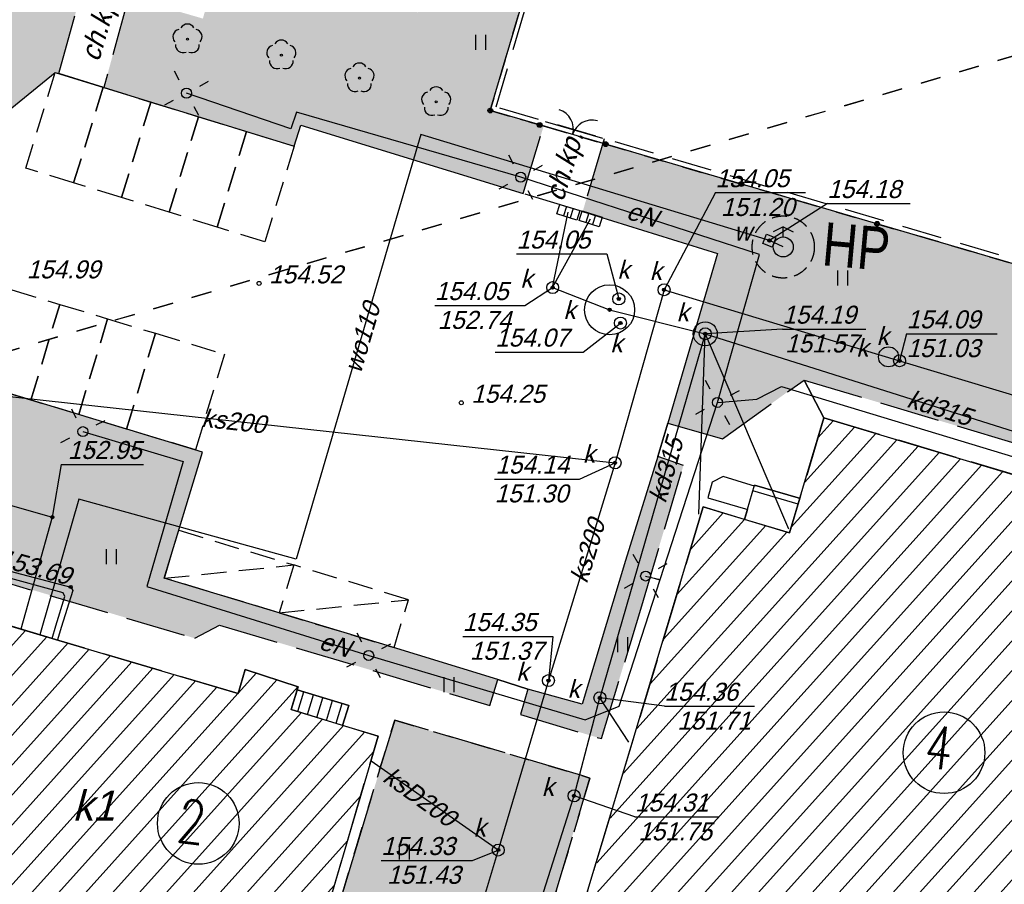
# Model space of a CAD drawing. Extents: x 88043 to 202646, y -79156 to -1177.
# Tile 38 of 54: x 154392 to 159315, y -33913 to -29590. Entities that reach past the tile are written whole.
import ezdxf

# ---------------------------------------------------------------- set-up
doc = ezdxf.new("R2010")
doc.units = ezdxf.units.DM
doc.header["$MEASUREMENT"] = 0
for name, pattern in [('4001', [0]), ('4002', [2, 1, -1]), ('4003', [3, 2, -1]), ('4004', [4, 3, -1]), ('CENTER2', [28.575, 19.05, -3.175, 3.175, -3.175]), ('DASHED2', [0.375, 0.25, -0.125])]:
    doc.linetypes.add(name, pattern=pattern)
doc.layers.add('area', color=6, linetype='Continuous', plot=False)
for name, color, linetype in [('Budynki', 1, 'Continuous'), ('DROGI', 6, 'Continuous'), ('Elementy_budynkow', 1, 'Continuous'), ('HATCH', 8, 'Continuous'), ('Linie_napowietrzne', 1, 'Continuous'), ('Ogrodzenia', 9, 'Continuous'), ('OPIS PROJ', 2, 'Continuous'), ('PROJEKTY', 1, 'Continuous'), ('Roslinnosc', 3, 'Continuous'), ('Rzezba', 8, 'Continuous'), ('sc-proj', 4, 'Continuous'), ('Uz_CO', 6, 'Continuous'), ('Uz_Energia', 1, 'Continuous'), ('Uz_Kanalizacja', 9, 'Continuous'), ('Uz_Woda', 9, 'Continuous'), ('UZYTKI', 7, 'Continuous'), ('woda', 150, 'CENTER2')]:
    doc.layers.add(name, color=color, linetype=linetype)
doc.layers.add('ZIELEN', color=82, linetype='Continuous', lineweight=0)
doc.styles.add('arialce', font='arial.ttf', dxfattribs={"width": 0.8})
doc.styles.add('romans', font='romans.shx', dxfattribs={"width": 0.8})

# ---------------------------------------------------------------- blocks, each defined once
blk = doc.blocks.new('1422')
at = {"layer": 'Roslinnosc', "color": 3, "linetype": 'Continuous'}
blk.add_circle((0, 0), 0.1, dxfattribs=at)
for centre, start, end in [((0, 0.75), 30.19, -210.23), ((-0.71, 0.23), -257.5, -138.25), ((0.71, 0.23), -41.7, 77.49), ((-0.44, -0.61), -185.67, -66.55), ((0.44, -0.61), -113.76, 5.74)]:
    blk.add_arc(centre, 0.75, start, end, dxfattribs=at)
blk = doc.blocks.new('1716')
at = {"layer": 'Uz_Woda', "color": 4, "linetype": 'Continuous'}
for radius in [0.16, 0.08]:
    blk.add_circle((0, 0), radius, dxfattribs=at)
blk = doc.blocks.new('1736')
at = {"layer": 'Uz_CO', "color": 6, "linetype": 'Continuous'}
for radius in [0.16, 0.08]:
    blk.add_circle((0, 0), radius, dxfattribs=at)
blk = doc.blocks.new('1722')
at = {"layer": 'Uz_Kanalizacja', "color": 9, "linetype": 'Continuous'}
blk.add_circle((0, 0), 0.6, dxfattribs=at)
blk = doc.blocks.new('1811')
at = {"layer": 'Rzezba', "color": 8, "linetype": 'Continuous'}
blk.add_circle((0, 0), 0.2, dxfattribs=at)
blk = doc.blocks.new('1363')
at = {"layer": 'Linie_napowietrzne', "color": 174, "linetype": 'Continuous'}
for p, q in [((0, 1.5), (0, 2.5)), ((-1.5, 0), (-2.5, 0)), ((1.5, 0), (2.5, 0)), ((0, -1.5), (0, -2.5))]:
    blk.add_line(p, q, dxfattribs=at)
blk = doc.blocks.new('1718')
at = {"layer": 'Uz_Woda', "color": 4, "linetype": 'Continuous'}
for p, q in [((0, 2), (-1, 1.5)), ((0, 1), (0, 2)), ((0, 2), (1, 1.5))]:
    blk.add_line(p, q, dxfattribs=at)
blk.add_circle((0, 0), 1, dxfattribs=at)
blk = doc.blocks.new('1728')
at = {"layer": 'Uz_Kanalizacja', "color": 7, "linetype": 'Continuous'}
for p, q in [((-1.05, 0.5), (1.05, 0.5)), ((-1.05, -0.5), (-1.05, 0.5)), ((-0.35, 0.5), (-0.35, -0.5)), ((0.35, 0.5), (0.35, -0.5)), ((1.05, 0.5), (1.05, -0.5)), ((1.05, -0.5), (-1.05, -0.5))]:
    blk.add_line(p, q, dxfattribs=at)
blk = doc.blocks.new('1361')
at = {"layer": 'Linie_napowietrzne', "color": 174, "linetype": 'Continuous'}
blk.add_circle((0, 0), 0.5, dxfattribs=at)
blk = doc.blocks.new('2283')
at = {"layer": 'Ogrodzenia', "color": 174, "linetype": 'Continuous'}
blk.add_line((0, 0), (0, 1), dxfattribs=at)
blk = doc.blocks.new('1283')
at = {"layer": 'Ogrodzenia', "color": 174, "linetype": 'Continuous'}
for centre, start, end in [((0, 2), -90, 0), ((0, -2), 0, 90)]:
    blk.add_arc(centre, 2, start, end, dxfattribs=at)
blk = doc.blocks.new('1281')
at = {"layer": 'Ogrodzenia', "color": 174, "linetype": 'Continuous'}
for radius in [0.24, 0.16, 0.08]:
    blk.add_circle((0, 0), radius, dxfattribs=at)
blk = doc.blocks.new('1726')
at = {"layer": 'Uz_Kanalizacja', "color": 9, "linetype": 'Continuous'}
for radius in [0.16, 0.08]:
    blk.add_circle((0, 0), radius, dxfattribs=at)
blk = doc.blocks.new('1450')
at = {"layer": 'Roslinnosc', "color": 3, "linetype": 'Continuous'}
for p, q in [((-0.5, -0.75), (-0.5, 0.75)), ((0.5, -0.75), (0.5, 0.75))]:
    blk.add_line(p, q, dxfattribs=at)
blk = doc.blocks.new('mroczocza')
at = {"layer": 'Budynki', "color": 7, "linetype": '4001'}
for points in [[(56.606, 45.586, 0), (63.218, 43.607, 0), (78.34, 39.08, 0)], [(66.255, -5.594, 0), (55.98, -2.54, 0), (57.569, 2.704, 0), (53.555, 3.917, 0), (54.67, 7.73, 0), (45.98, 10.33, 0), (47.72, 16.09, 0), (43.41, 17.38, 0), (50.566, 41.132, 0), (54.878, 39.839, 0), (56.606, 45.586, 0)], [(17.308, 20.639, 0), (7.654, 23.493, 0), (5.5, 24.13, 0), (9.4, 37.12, 0), (18.353, 34.461, 0), (27.312, 31.81, 0), (27.67, 33, 0), (30.31, 32.14, 0), (29.97, 31.01, 0), (32.629, 30.185, 0), (34.32, 29.68, 0), (30.52, 16.75, 0), (25.08, 18.3, 0), (23.092, 11.366, 0), (21.99, 7.52, 0), (14.19, 9.83, 0), (17.308, 20.639, 0)]]:
    blk.add_polyline3d(points, dxfattribs=at)
at = {"layer": 'DROGI', "color": 8, "linetype": '4004'}
for p, q in [((18.342, 62.797, 154.855), (19.838, 68.175, 154.983)), ((21.83, 66.63, 154.929), (20.601, 62.101, 154.747)), ((20.601, 62.101, 154.747), (18.342, 62.797, 154.855)), ((41.56, 56.81), (42.66, 60.41)), ((42.66, 60.41), (45.62, 59.54)), ((45.62, 59.54), (44.54, 55.9)), ((44.54, 55.9), (41.56, 56.81)), ((51.54, 44.54, 154.181), (55.61, 47.48, 154.141)), ((55.61, 47.48, 154.141), (56.606, 45.586)), ((56.606, 45.586), (55.61, 47.48, 154.141)), ((55.61, 47.48, 154.141), (71.38, 42.75, 153.951)), ((48.3, 43.66, 154.121), (48.8, 45.33, 154.111)), ((48.8, 45.33, 154.111), (51.54, 44.54, 154.181)), ((56.606, 45.586), (55.397, 41.565)), ((63.218, 43.607), (56.606, 45.586)), ((49.58, 43.21, 154.171), (48.3, 43.66, 154.121)), ((78.34, 39.08), (63.218, 43.607)), ((47.5, 36.19, 154.281), (49.58, 43.21, 154.171)), ((51.01, 42.37, 154.221), (50.8, 41.59, 154.221)), ((51.56, 42.65, 154.221), (51.01, 42.37, 154.221)), ((52.96, 42.23, 154.221), (51.56, 42.65, 154.221)), ((53.128, 42.18), (52.96, 42.23, 154.221)), ((53.14, 42.22), (53.128, 42.18)), ((55.31, 41.59), (53.14, 42.22)), ((50.8, 41.59, 154.221), (52.69, 41.04, 154.221)), ((55.397, 41.565), (55.31, 41.59)), ((50.566, 41.132), (43.41, 17.38)), ((52.628, 40.514), (50.566, 41.132)), ((52.778, 41.014), (52.66, 40.62)), ((52.69, 41.04, 154.221), (52.778, 41.014)), ((52.66, 40.62), (52.628, 40.514)), ((14.06, 37.84, 154.861), (25.14, 34.57, 154.741)), ((18.353, 34.461), (9.4, 37.12)), ((45.48, 29.55, 154.391), (47.5, 36.19, 154.281)), ((25.14, 34.57, 154.741), (26.38, 35.23, 154.731)), ((26.38, 35.23, 154.731), (39.89, 31.21, 155.231)), ((27.312, 31.81), (18.353, 34.461)), ((27.67, 33), (27.312, 31.81)), ((30.31, 32.14), (27.67, 33)), ((39.89, 31.21, 155.231), (40.29, 32.51, 155.081)), ((40.29, 32.51, 155.081), (41.8, 32.03, 154.401)), ((30.267, 31.996), (30.31, 32.14)), ((41.8, 32.03, 154.401), (41.43, 30.75, 154.471)), ((32.84, 31.2, 154.702), (30.267, 31.996)), ((32.535, 30.214), (32.84, 31.2, 154.702)), ((41.43, 30.75, 154.471), (45.48, 29.55, 154.391)), ((34.32, 29.68), (32.535, 30.214)), ((35.14, 30.47, 154.641), (33.23, 24.16, 154.681)), ((44.5, 27.7, 154.431), (35.14, 30.47, 154.641)), ((30.52, 16.75), (34.32, 29.68)), ((44.38, 25.83, 154.381), (44.903, 27.581)), ((44.903, 27.581), (44.5, 27.7, 154.431)), ((42.02, 17.93, 154.241), (44.38, 25.83, 154.381)), ((33.23, 24.16, 154.681), (30.83, 16.13, 154.801))]:
    blk.add_line(p, q, dxfattribs=at)
at = {"layer": 'DROGI', "color": 8, "linetype": '4001'}
for p, q in [((11.2, 57.23, 154.981), (18.17, 62.85, 154.881)), ((18.17, 62.85, 154.881), (30.12, 59.17, 154.491)), ((30.12, 59.17, 154.491), (30.44, 60.22, 154.461)), ((30.44, 60.22, 154.461), (41.56, 56.81)), ((44.54, 55.9, 153.991), (51.28, 53.8, 154.071)), ((51.28, 53.8, 154.071), (48.8, 45.33, 154.111)), ((25.53, 43.88, 154.581), (14.52, 47.21, 155.101)), ((48.8, 45.33, 154.111), (48.3, 43.66, 154.121)), ((23.62, 37.57, 154.631), (25.53, 43.88, 154.581)), ((48.3, 43.66, 154.121), (46.69, 38.45, 154.191)), ((46.69, 38.45, 154.191), (44.52, 31.27, 154.311)), ((34.38, 34.33, 154.471), (23.62, 37.57, 154.631)), ((40.29, 32.51, 155.081), (34.38, 34.33, 154.471)), ((41.8, 32.03, 154.401), (40.29, 32.51, 155.081)), ((44.52, 31.27, 154.311), (41.8, 32.03, 154.401))]:
    blk.add_line(p, q, dxfattribs=at)
at = {"layer": 'Elementy_budynkow', "color": 7, "linetype": '4001'}
for p, q in [((55.31, 41.275), (53.055, 41.938)), ((30.296, 30.909), (30.597, 31.894)), ((30.774, 30.761), (31.075, 31.746)), ((31.251, 30.612), (31.552, 31.598)), ((31.729, 30.464), (32.03, 31.451)), ((32.207, 30.316), (32.508, 31.303))]:
    blk.add_line(p, q, dxfattribs=at)
for points in [[(67.613, 4.409, 0), (67.458, 3.904, 0), (54.67, 7.73, 0), (45.98, 10.33, 0), (47.72, 16.09, 0), (43.41, 17.38, 0), (50.566, 41.132, 0), (54.878, 39.839, 0), (56.606, 45.586, 0), (78.34, 39.08, 0), (78.26, 38.81, 0), (71.42, 16.83, 0), (67.613, 4.409, 0)], [(55.397, 41.565, 0), (54.878, 39.839, 0), (52.628, 40.514, 0), (52.66, 40.62, 0), (53.14, 42.22, 0), (55.31, 41.59, 0), (55.397, 41.565, 0)], [(30.267, 31.996, 0), (32.84, 31.2, 154.702), (32.535, 30.214, 0), (29.97, 31.01, 0), (30.267, 31.996, 0)]]:
    blk.add_polyline3d(points, dxfattribs=at)
at = {"layer": 'Ogrodzenia', "color": 184, "linetype": '4001'}
for p, q in [((39.92, 60.95), (48.03, 88.43)), ((42.39, 60.23), (39.92, 60.95)), ((79.62, 49.32), (45.69, 59.27))]:
    blk.add_line(p, q, dxfattribs=at)
at = {"layer": 'PROJEKTY', "color": 1, "linetype": '4003'}
blk.add_line((48.12, 37.58), (48.388, 37.492), dxfattribs=at)
at = {"layer": 'PROJEKTY', "color": 14, "linetype": 'Continuous'}
blk.add_circle((59.832, 48.64), 0.5, dxfattribs=at)
at = {"layer": 'Roslinnosc', "color": 7, "linetype": '4003'}
blk.add_polyline3d([(48.18, 88.15, 0), (90.53, 75.69, 0), (82.62, 48.67, 0), (40.22, 61.13, 0), (48.18, 88.15, 0)], dxfattribs=at)
at = {"layer": 'Roslinnosc', "color": 104, "linetype": '4002'}
blk.add_polyline3d([(24.47, 10.24, 154.981), (24.89, 11.62, 154.971), (23.84, 11.96, 155.011), (25.46, 17.7, 154.891), (30.83, 16.13, 154.801), (33.23, 24.16, 154.681), (35.14, 30.47, 154.641), (44.5, 27.7, 154.431), (44.903, 27.581, 0), (44.38, 25.83, 154.381), (42.02, 17.93, 154.241), (38.35, 5.99, 154.421), (24.47, 10.24, 154.981)], dxfattribs=at)
at = {"layer": 'Uz_CO', "color": 135, "linetype": '4001'}
for p, q in [((5.09, 40.77), (18.94, 37.13, 153.691)), ((18.56, 36.84), (5.28, 40.44, 153.981)), ((19.04, 36.95), (18.47, 35.1)), ((18.94, 37.13, 153.691), (19.04, 36.95)), ((18.2, 35.19), (18.64, 36.66)), ((18.64, 36.66), (18.56, 36.84)), ((18.012, 34.562), (18.2, 35.19)), ((18.47, 35.1), (18.28, 34.483))]:
    blk.add_line(p, q, dxfattribs=at)
at = {"layer": 'Uz_Energia', "color": 1, "linetype": '4001'}
for p, q in [((29.95, 60.04, 153.621), (24.73, 61.82)), ((30.23, 60.87, 153.651), (29.95, 60.04, 153.621)), ((41.44, 57.62), (30.23, 60.87, 153.651)), ((53.38, 53.76, 153.321), (41.44, 57.62)), ((51.28, 46.36), (53.38, 53.76, 153.321)), ((53.25, 46.52, 153.381), (54.49, 47.16, 153.351)), ((54.49, 47.16, 153.351), (76.509, 40.474, 153.111)), ((48.42, 37.5, 153.501), (51.28, 46.36)), ((51.28, 46.36), (53.25, 46.52, 153.381)), ((19.55, 44.9), (24.56, 43.41, 153.791)), ((24.56, 43.41, 153.791), (22.74, 37.16, 153.861)), ((46.37, 31.17, 153.481), (48.42, 37.5, 153.501)), ((47.69, 37.68), (48.42, 37.5, 153.501)), ((22.74, 37.16, 153.861), (33.84, 33.71)), ((33.84, 33.71), (44.66, 30.49, 153.461)), ((44.66, 30.49, 153.461), (46.37, 31.17, 153.481))]:
    blk.add_line(p, q, dxfattribs=at)
at = {"layer": 'Uz_Kanalizacja', "color": 14, "linetype": 'Continuous'}
for p, q in [((51.182, 56.85), (48.61, 51.99)), ((51.182, 56.85), (55.686, 56.848)), ((41.236, 53.782), (45.741, 53.78)), ((45.741, 53.78), (46.35, 51.53)), ((41.652, 51.203), (43.04, 52.1)), ((37.147, 51.205), (41.652, 51.203)), ((44.573, 48.878), (46.43, 50.33)), ((54.527, 50.027), (50.67, 49.79)), ((54.527, 50.027), (58.706, 50.025)), ((60.74, 49.793), (60.39, 48.44)), ((60.74, 49.793), (65.268, 49.791)), ((40.171, 48.88), (44.573, 48.878)), ((44.382, 42.528), (46.16, 43.34)), ((40.139, 42.53), (44.382, 42.528)), ((38.545, 34.662), (43.048, 34.66)), ((43.048, 34.66), (42.83, 32.45)), ((48.628, 31.175), (45.4, 31.59)), ((48.628, 31.175), (53.132, 31.173)), ((47.157, 25.637), (44.11, 26.69)), ((47.157, 25.637), (51.374, 25.635)), ((39.033, 23.46), (40.32, 23.98)), ((34.468, 23.462), (39.033, 23.46))]:
    blk.add_line(p, q, dxfattribs=at)
at = {"layer": 'Uz_Kanalizacja', "color": 14, "linetype": '4001'}
for p, q in [((43.04, 52.1, 154.051), (43.82, 55.87, 153.981)), ((43.04, 52.1, 154.051), (44.94, 55.54, 153.961)), ((43.04, 52.1, 154.051), (45.889, 50.991, 154.146)), ((48.61, 51.99, 154.051), (46.16, 43.34, 154.141)), ((48.61, 51.99, 154.051), (60.39, 48.44, 154.041)), ((45.889, 50.991, 154.146), (50.67, 49.79, 154.191)), ((50.67, 49.79, 154.191), (45.4, 31.59)), ((50.35, 40.78), (50.67, 49.79, 154.191)), ((50.67, 49.79, 154.191), (54.83, 40.04)), ((50.67, 49.79, 154.191), (74.08, 42.39, 153.941)), ((60.39, 48.44, 154.041), (88.93, 39.82, 153.451)), ((8.35, 47.47, 154.951), (46.16, 43.34, 154.141)), ((46.16, 43.34, 154.141), (42.83, 32.45, 154.351)), ((42.83, 32.45, 154.351), (40.32, 23.98, 154.331)), ((44.11, 26.69, 154.311), (45.4, 31.59)), ((46.85, 29.38), (45.4, 31.59)), ((40.32, 23.98, 154.331), (33.96, 28.43, 157.811)), ((40.58, 15.6, 154.281), (44.11, 26.69, 154.311)), ((40.32, 23.98, 154.331), (35.38, 7.77, 154.451))]:
    blk.add_line(p, q, dxfattribs=at)
at = {"layer": 'Uz_Kanalizacja', "color": 14, "linetype": 'Continuous'}
for centre, radius in [((45.889, 50.991), 1.25), ((46.35, 51.53), 0.3), ((46.43, 50.33), 0.3), ((50.67, 49.79), 0.6), ((50.67, 49.79), 0.3)]:
    blk.add_circle(centre, radius, dxfattribs=at)
at = {"layer": 'Uz_Woda', "color": 5, "linetype": '4001'}
for p, q in [((36.45, 59.75, 152.241), (30.21, 38.52, 153.061)), ((53.88, 54.45, 154.181), (36.45, 59.75, 152.241)), ((54.57, 54.13, 154.181), (53.88, 54.45, 154.181)), ((8.61, 43.3), (18.021, 40.624)), ((19.35, 41.53, 152.921), (17.46, 34.98)), ((30.21, 38.52, 153.061), (19.35, 41.53, 152.921)), ((18.021, 40.624), (16.438, 35.029)), ((17.46, 34.98), (17.393, 34.746))]:
    blk.add_line(p, q, dxfattribs=at)
at = {"layer": 'Uz_Woda', "color": 5, "linetype": 'Continuous'}
for p, q in [((56.775, 56.308), (53.88, 54.45)), ((56.775, 56.308), (60.921, 56.306)), ((18.464, 43.263), (18.021, 40.624)), ((18.464, 43.263), (22.585, 43.261))]:
    blk.add_line(p, q, dxfattribs=at)
blk.add_lwpolyline([(54.022, 54.126), (53.556, 54.308), (53.738, 54.774), (54.204, 54.592), (54.022, 54.126)], dxfattribs=at)
at = {"layer": 'UZYTKI', "color": 184, "linetype": '4002'}
for points in [[(48.03, 88.43, 0), (39.92, 60.95, 0), (42.39, 60.232, 0), (45.691, 59.265, 0), (79.621, 49.319, 0), (80.619, 49.027, 0), (82.78, 48.39, 0), (85.583, 57.988, 0), (87.05, 57.57, 0), (88.54, 57.11, 0), (88.32, 56.31, 0), (93.18, 54.91, 0), (104.44, 63.9, 0), (106.55, 70.98, 0)], [(114.23, 77.83, 0), (-19.129, 38.638, 0), (-12.872, 61.006, 0), (-15.67, 61.03, 0), (-18.92, 61.5, 0), (-22.6, 62.34, 0), (-46.45, 68.99, 0)], [(-52.686, 47.919, 0), (-19.129, 38.638, 0), (114.23, 77.83, 0)], [(106.55, 70.98, 0), (104.44, 63.9, 0), (93.18, 54.91, 0), (88.32, 56.31, 0), (88.54, 57.11, 0), (87.05, 57.57, 0), (85.583, 57.988, 0), (82.78, 48.39, 0), (80.619, 49.027, 0), (79.621, 49.319, 0), (45.691, 59.265, 0), (42.39, 60.232, 0), (39.92, 60.95, 0), (48.03, 88.43, 0), (90.82, 75.86, 0), (92.38, 75.68, 0), (99.64, 73.54, 0), (99.51, 73.05, 0), (106.55, 70.98, 0)]]:
    blk.add_polyline3d(points, dxfattribs=at)
at = {"layer": 'Linie_napowietrzne', "color": 184}
for p, xscale, yscale, zscale, rotation in [((24.73, 61.82), 0.4999999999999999, 0.4999999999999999, 0.4999999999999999, 298.590496), ((41.44, 57.62), 0.5, 0.5, 0.5, 208.5809029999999), ((51.28, 46.36), 0.4999999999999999, 0.4999999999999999, 0.4999999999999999, 298.641177), ((19.55, 44.9), 0.5, 0.5, 0.5, 296.571036), ((47.69, 37.68), 0.5, 0.5, 0.5, 300.147842), ((33.84, 33.71), 0.5, 0.5, 0.5, 297.739253)]:
    blk.add_blockref('1363', p, dxfattribs=dict(at, xscale=xscale, yscale=yscale, zscale=zscale, rotation=rotation))
at = {"layer": 'Linie_napowietrzne', "color": 184, "xscale": 0.5, "yscale": 0.5, "zscale": 0.5}
for p in [(24.73, 61.82), (41.44, 57.62), (51.28, 46.36), (19.55, 44.9), (47.69, 37.68), (33.84, 33.71)]:
    blk.add_blockref('1361', p, dxfattribs=at)
at = {"layer": 'Ogrodzenia', "color": 184, "xscale": 0.5, "yscale": 0.5, "zscale": 0.5}
for p in [(39.92, 60.95), (39.92, 60.95), (42.39, 60.23), (45.69, 59.27), (52.476, 57.28), (59.262, 55.29)]:
    blk.add_blockref('1281', p, dxfattribs=at)
at = {"layer": 'Ogrodzenia', "color": 184, "xscale": 0.4999999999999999, "yscale": 0.4999999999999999, "zscale": 0.4999999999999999, "rotation": 73.77980600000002}
blk.add_blockref('1283', (44.04, 59.75), dxfattribs=at)
at = {"layer": 'Ogrodzenia', "color": 184, "xscale": 0.4999999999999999, "yscale": 3.436801, "rotation": 73.77980600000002}
blk.add_blockref('2283', (45.69, 59.27), dxfattribs=at)
at = {"layer": 'Roslinnosc', "color": 104, "xscale": 0.5, "yscale": 0.5, "zscale": 0.5}
for name, p in [('1422', (24.778, 64.526)), ('1450', (39.452, 64.363)), ('1422', (29.474, 63.726)), ('1422', (33.379, 62.579)), ('1422', (37.217, 61.392)), ('1450', (57.551, 52.586)), ('1450', (20.975, 38.646)), ('1450', (46.553, 34.25)), ('1450', (37.869, 32.252)), ('1450', (35.627, 23.886))]:
    blk.add_blockref(name, p, dxfattribs=at)
at = {"layer": 'Rzezba', "color": 8, "xscale": 0.5, "yscale": 0.5, "zscale": 0.5}
for p in [(28.36, 52.31, 154.521), (38.47, 46.34, 154.251)]:
    blk.add_blockref('1811', p, dxfattribs=at)
at = {"layer": 'Uz_CO', "color": 135, "xscale": 0.5, "yscale": 0.5, "zscale": 0.5}
blk.add_blockref('1736', (18.94, 37.13, 153.691), dxfattribs=at)
at = {"layer": 'Uz_Kanalizacja', "color": 7, "xscale": 0.5, "yscale": 0.5, "zscale": 0.5}
for p, rotation in [((43.82, 55.87, 153.981), 343.036735), ((44.94, 55.54, 153.961), 342.7349779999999)]:
    blk.add_blockref('1728', p, dxfattribs=dict(at, rotation=rotation))
at = {"layer": 'Uz_Kanalizacja', "color": 14, "xscale": 0.5, "yscale": 0.5, "zscale": 0.5}
for name, p in [('1722', (43.04, 52.1, 154.051)), ('1722', (48.61, 51.99, 154.051)), ('1726', (43.04, 52.1, 154.051)), ('1726', (48.61, 51.99, 154.051)), ('1726', (46.35, 51.53, 154.051)), ('1726', (45.889, 50.991, 154.146)), ('1726', (46.43, 50.33, 154.071)), ('1726', (50.67, 49.79, 154.191)), ('1722', (60.39, 48.44, 154.041)), ('1726', (60.39, 48.44, 154.041)), ('1722', (46.16, 43.34, 154.141)), ('1726', (46.16, 43.34, 154.141)), ('1722', (42.83, 32.45, 154.351)), ('1726', (42.83, 32.45, 154.351)), ('1722', (45.4, 31.59)), ('1726', (45.4, 31.59)), ('1722', (44.11, 26.69, 154.311)), ('1726', (44.11, 26.69, 154.311)), ('1722', (40.32, 23.98, 154.331)), ('1726', (40.32, 23.98, 154.331))]:
    blk.add_blockref(name, p, dxfattribs=at)
at = {"layer": 'Uz_Woda', "color": 5, "xscale": 0.5, "yscale": 0.5, "zscale": 0.5}
for name, p in [('1718', (54.57, 54.13, 154.181)), ('1716', (18.021, 40.624))]:
    blk.add_blockref(name, p, dxfattribs=at)
at = {"layer": 'Uz_Woda', "color": 5, "xscale": 0.5, "yscale": 0.5, "zscale": 0.5, "rotation": 248.7596799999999}
blk.add_blockref('1716', (53.88, 54.45, 154.181), dxfattribs=at)
at = {"layer": 'Budynki', "color": 7, "oblique": 15}
blk.add_text('k1', height=1.5, rotation=359.97, dxfattribs=at).set_placement((19.033, 25.456))
at = {"layer": 'DROGI', "color": 8, "oblique": 15}
for rotation, p in [(73.8964, (20.349, 63.343)), (73.0092, (43.559, 56.344))]:
    blk.add_text('ch.kp.', height=1, rotation=rotation, dxfattribs=at).set_placement(p)
at = {"layer": 'Rzezba', "color": 8, "oblique": 15}
for s, p in [('154.99', (16.74, 52.56)), ('154.52', (28.86, 52.31)), ('154.25', (38.97, 46.34))]:
    blk.add_text(s, height=0.9, dxfattribs=at).set_placement(p)
at = {"layer": 'Uz_CO', "color": 135, "oblique": 15}
blk.add_text('153.69', height=0.9, rotation=344.6012, dxfattribs=at).set_placement((15.262, 38.193))
at = {"layer": 'Uz_Energia', "color": 1, "oblique": 15}
for rotation, p in [(342.9245, (46.667, 55.557)), (343.0276, (31.298, 34.045))]:
    blk.add_text('eN', height=0.9, rotation=rotation, dxfattribs=at).set_placement(p)
at = {"layer": 'Uz_Kanalizacja', "color": 14, "oblique": 15}
for s, rotation, p in [('154.05', 359.97, (51.182, 57.12)), ('151.20', 359.97, (51.454, 55.68)), ('154.05', 359.97, (41.236, 54.052)), ('k', 359.97, (46.275, 52.541)), ('k', 359.97, (47.894, 52.477)), ('k', 359.97, (41.425, 52.1)), ('154.05', 359.97, (37.147, 51.475)), ('k', 359.97, (43.577, 50.528)), ('k', 359.97, (49.236, 50.415)), ('154.19', 359.97, (54.527, 50.297)), ('152.74', 359.97, (37.289, 50.035)), ('154.09', 359.97, (60.74, 50.063)), ('154.07', 359.97, (40.171, 49.15)), ('k', 359.97, (45.923, 48.865)), ('151.57', 359.97, (54.663, 48.857)), ('k', 359.97, (59.237, 49.226)), ('151.03', 359.97, (60.739, 48.623)), ('kd315', 342.458, (60.691, 46.151)), ('ks200', 353.8084, (25.449, 45.148)), ('k', 359.97, (44.545, 43.34)), ('kd315', 73.8511, (48.685, 41.278)), ('154.14', 359.97, (40.182, 42.8)), ('151.30', 359.97, (40.139, 41.36)), ('ks200', 72.9971, (44.75, 37.268)), ('154.35', 359.97, (38.545, 34.932)), ('151.37', 359.97, (38.899, 33.492)), ('k', 359.97, (41.215, 32.45)), ('k', 359.97, (43.785, 31.59)), ('154.36', 359.97, (48.628, 31.445)), ('151.71', 359.97, (49.273, 30.005)), ('ksD200', 324.3955, (34.482, 27.459)), ('k', 359.97, (42.495, 26.69)), ('154.31', 359.97, (47.157, 25.907)), ('k', 359.97, (39.085, 24.652)), ('151.75', 359.97, (47.324, 24.467)), ('154.33', 359.97, (34.469, 23.732)), ('151.43', 359.97, (34.757, 22.292))]:
    blk.add_text(s, height=0.9, rotation=rotation, dxfattribs=at).set_placement(p)
blk.add_text('k', height=0.9, dxfattribs=at).set_placement((58.217, 48.64))
at = {"layer": 'Uz_Woda', "color": 5, "oblique": 15}
for s, rotation, p in [('154.18', 359.97, (56.775, 56.578)), ('w', 359.97, (52.109, 54.45)), ('wo110', 73.6262, (33.445, 47.766)), (' 152.95', 359.97, (18.464, 43.533))]:
    blk.add_text(s, height=0.9, rotation=rotation, dxfattribs=at).set_placement(p)

msp = doc.modelspace()

# ---------------------------------------------------------------- hatches: boundary and pattern name
at = {"layer": 'HATCH', "linetype": 'Continuous', "lineweight": 0}
h = msp.add_hatch(dxfattribs=at)
h.set_pattern_fill('ANSI31', color=256, scale=800, angle=3, style=0)
h.paths.add_polyline_path([(159378.42, -36699.039), (159534.82, -36178.739), (159678.12, -36221.639), (159808.42, -35787.039), (159514.22, -35698.739), (159894.92, -34456.639), (160696.72, -34521.439), (160907.02, -34566.039), (160362.82, -36413.139), (161066.52, -36623.339), (160978.42, -36916.439), (160907.751, -37151.736)], flags=16)
h.paths.add_polyline_path([(153138.311, -34846.971), (152751.877, -36138.604), (154629.328, -36693.128), (160131.52, -38322.539), (161567.92, -38747.639), (162016.92, -37220.639), (161620.938, -37104.576), (161705.92, -36814.639), (161945.912, -36886.637), (162489.92, -35035.639), (162475.723, -35031.427), (162537.92, -34814.639), (162682.107, -34856.006), (162909.919, -34087.642), (161039.72, -33528.939), (161077.92, -33412.639), (160873.32, -33353.439), (161150.92, -32435.639), (160578.92, -32258.639), (160586.92, -32231.639), (158413.52, -31581.039), (158241.151, -32155.868), (157809.52, -32026.439), (157098.227, -34402.928), (157524.591, -34531.726), (157350.92, -35106.639), (158219.886, -35366.629), (158108.42, -35747.939), (158509.82, -35869.239), (158350.926, -36393.617)])
h.paths.add_polyline_path([(154072.034, -33954.033), (154075.134, -33943.885), (155806.119, -34459.641), (156184.92, -33171.639), (156015.82, -33121.139), (155749.92, -33038.639), (155783.92, -32925.639), (155519.92, -32839.639), (155484.66, -32958.799), (153692.92, -32427.639), (153302.92, -33726.639)], flags=17)
at = {"layer": 'ZIELEN', "linetype": 'Continuous', "transparency": 33554483}
h = msp.add_hatch(color=256, dxfattribs=at)
h.paths.add_polyline_path([(161756.539, -31778.097), (162254.92, -31341.639), (162301.92, -31197.639), (162070.92, -30648.639), (161584.92, -30508.639), (161551.686, -30629.487), (161398.436, -30584.279), (161460.446, -30383.419), (161311.789, -30341.001), (161030.92, -31300.639), (160844.587, -31245.714), (160594.92, -32076.639), (161576.42, -32373.539)], flags=17)
h.paths.add_polyline_path([(161477.92, -32540.639), (161202.318, -32456.244), (161019.92, -33044.639), (161290.92, -33131.639)], flags=17)
h.paths.add_polyline_path([(155266.92, -32682.639), (155390.92, -32616.639), (156741.967, -33018.653), (156781.92, -32888.639), (156000.939, -32649.433), (155114.92, -32382.639), (155305.92, -31751.639), (154204.92, -31418.639), (154351.92, -30944.639), (154334.92, -30934.639), (154074.92, -31302.639), (154037.92, -31392.639), (153761.92, -32234.639)], flags=17)
h.paths.add_polyline_path([(160488.92, -35827.639), (160856.92, -34580.639), (159925.92, -34504.639), (159607.114, -35561.686)], flags=17)
h.paths.add_polyline_path([(158098.898, -36275.929), (158127.92, -36179.639), (155037.92, -35234.639), (155003.92, -35358.639)], flags=17)
h.paths.add_polyline_path([(160937.92, -38951.639), (160975.92, -38819.639), (160058.92, -38543.639), (160111.92, -38372.639), (154636.12, -36749.039), (154494.92, -37211.639), (154512.92, -37282.639), (154540.92, -37331.639), (154579.92, -37357.639), (154639.056, -37373.409)])
h.paths.add_polyline_path([(159654.92, -36266.639), (159571.92, -36240.639), (159446.534, -36663.939), (159529.92, -36688.639)], flags=17)
h.paths.add_polyline_path([(162015.92, -36853.639), (162213.897, -36911.716), (161669.02, -38767.939), (162023.42, -38870.089), (161839.92, -38557.639), (162854.92, -35099.639), (162842.92, -35088.639), (162654.734, -35033.709), (162638.92, -35106.639), (162534.92, -35080.639)])
h.paths.add_polyline_path([(162953.92, -34122.439), (162733.92, -34858.639), (163067.92, -34950.639), (163151.92, -34897.639)], flags=17)
h.paths.add_polyline_path([(161630.92, -33584.639), (161614.92, -33643.639), (162933.52, -34042.439), (162915.92, -33973.639)], flags=17)
h.paths.add_polyline_path([(161412.612, -33581.549), (161428.852, -33525.619), (161122.92, -33433.639), (161103.92, -33491.639)], flags=17)
h.paths.add_polyline_path([(155823.568, -34566.964), (155616.508, -35243.197), (156587.92, -35540.639), (157243.212, -33381.537), (156266.92, -33092.639), (155835.92, -34526.639), (155791.722, -34513.717), (155787.641, -34527.482), (155823.572, -34527.482), (155823.572, -34566.964)], flags=17)
h.paths.add_polyline_path([(155219.883, -35054.852), (155598.027, -35162.921), (155219.663, -35050.767), (155199.92, -35115.639)], flags=17)
h.paths.add_polyline_path([(157204.92, -33012.639), (156933.206, -32936.719), (156895.649, -33065.574), (157300.92, -33184.639), (157710.92, -31818.639), (157582.92, -31773.639)], flags=17)
h.paths.add_polyline_path([(153954.79, -34337.902), (154075.134, -33943.885), (155807.618, -34460.088), (155807.784, -34459.53), (154071.879, -33942.89)], flags=17)
h.paths.add_polyline_path([(153135.292, -34863.683), (153344.056, -34156.87), (153134.604, -34863.48)], flags=17)
h.paths.add_polyline_path([(156382.979, -29553.606), (156075.952, -29464.698), (156172.911, -29130.847), (156483.076, -29220.927)], flags=16)
h.paths.add_polyline_path([(155764.92, -30222.639), (155797.225, -30117.733), (156909.261, -30457.521), (157012.072, -30121.863), (156744.012, -30041.526), (157554.366, -27300.904), (161830.863, -28555.874), (161990.92, -28571.639), (162716.92, -28785.639), (163418.901, -28991.057), (163584.92, -29039.639), (163354.92, -29820.639), (163100.516, -30684.506), (163307.92, -30723.639), (163166.92, -31461.639), (163212.92, -31497.639), (163053.92, -32000.639), (162932.92, -32385.639), (162593.92, -32597.639), (162152.92, -32453.639), (161970.575, -32106.983), (161861.92, -32464.639), (161689.284, -32409.633), (161443.92, -33180.639), (161516.92, -33384.639), (163050.833, -33849.232), (163152.496, -34248.96), (164175.92, -28356.639), (156696.92, -26154.639), (155954.92, -28819.639), (154662.117, -28456.694), (154520.92, -28959.639), (153878.92, -28779.639), (150980.92, -38556.639), (150977.55, -38571.589), (151508.92, -38315.639), (151508.92, -38172.639), (152639.92, -34421.639), (152599.92, -34032.639), (152555.92, -34017.639), (153540.92, -30748.639), (153757.92, -30809.639), (153832.22, -30555.839), (153403.756, -30427.695), (153447.754, -30277.427), (153886.32, -30405.839), (154569.92, -29854.639), (154587.12, -29859.936), (154736.72, -29322.139), (154752.92, -29326.639), (154888.298, -28841.133), (155471.52, -29003.739), (155307.92, -29584.639), (154935.92, -29476.639), (154813.02, -29929.539)])
h.paths.add_polyline_path([(154690.221, -37660.788), (154704.323, -37603.729), (154866.338, -37643.815), (154852.086, -37701.333)])
h.paths.add_polyline_path([(158056.927, -35728.641), (158155.92, -35403.639), (157286.92, -35142.639), (157458.92, -34563.639), (157085.92, -34453.639), (156816.92, -35351.639)])
h.paths.add_polyline_path([(154281.577, -37554.268), (154296.868, -37497.516), (154458.01, -37540.977), (154442.56, -37598.185)])
h.paths.add_polyline_path([(157307.981, -30209.026), (157206.92, -30549.639), (157880.92, -30759.639), (157632.92, -31606.639), (157906.92, -31685.639), (158313.92, -31391.639), (159890.92, -31864.639), (160060.92, -31772.639), (160256.92, -31829.639), (160345.92, -32003.639), (160443.92, -32032.639), (160688.043, -31199.831)])
h.paths.add_polyline_path([(155424.979, -38006.063), (155477.322, -37794.535), (154541.92, -37562.639), (154196.92, -37469.639), (154038.92, -37425.639), (153973.92, -37427.639), (153902.92, -37447.639), (153825.92, -37501.639), (153787.92, -37559.639), (153583.92, -38244.639), (153688.273, -38283.534), (161026.92, -39707.639), (162001.919, -39578.952), (162014.92, -39540.639), (162028.92, -39441.639), (162014.42, -39096.139), (161445.42, -38929.639), (161387.62, -39110.839), (161211.92, -39223.639), (159087.559, -38689.558), (157532.12, -38303.94), (157479.997, -38514.582)])

# ---------------------------------------------------------------- linework, layer by layer
at = {"layer": 'OPIS PROJ', "color": 4, "linetype": 'Continuous'}
for centre in [(159013.976, -33255.115, 15419), (155284.785, -33608.565, 15419)]:
    msp.add_circle(centre, 204.052, dxfattribs=at)
at = {"layer": 'sc-proj', "color": 1, "linetype": 'DASHED2', "ltscale": 500}
for p, q in [((155114.92, -32382.639, 15490.1), (155761.832, -32316.474, 15490.1)), ((155689.492, -32555.652, 15490.1), (156336.139, -32490.175, 15490.1))]:
    msp.add_line(p, q, dxfattribs=at)
for points, elevation in [([(154661.692, -30406.071), (154422.764, -30332.494), (154569.92, -29854.639), (154808.847, -29928.217)], 15488.1), ([(154900.619, -30479.649), (154661.692, -30406.071), (154808.847, -29928.217), (155047.775, -30001.794)], 15488.1), ([(155139.547, -30553.227), (154900.619, -30479.649), (155047.775, -30001.794), (155286.702, -30075.372)], 15488.1), ([(155378.474, -30626.804), (155139.547, -30553.227), (155286.702, -30075.372), (155525.629, -30148.95)], 15488.1), ([(155617.402, -30700.382), (155378.474, -30626.804), (155525.629, -30148.95), (155764.557, -30222.527)], 15488.1), ([(154447.565, -31492.053), (154208.27, -31419.678), (154353.021, -30941.089), (154592.315, -31013.464)], 15490.1), ([(154686.859, -31564.428), (154447.565, -31492.053), (154592.315, -31013.464), (154831.609, -31085.839)], 15490.1), ([(154926.154, -31636.803), (154686.859, -31564.428), (154831.609, -31085.839), (155070.904, -31158.215)], 15490.1), ([(155270.738, -31741.024), (154926.154, -31636.803), (155070.904, -31158.215), (155415.488, -31262.435)], 15490.1), ([(155115.15, -32382.068), (155187.525, -32142.774), (155761.832, -32316.474), (155689.457, -32555.769)], 15490.1), ([(156263.764, -32729.469), (156336.139, -32490.175), (155761.832, -32316.474), (155689.457, -32555.769)], 15490.1)]:
    msp.add_lwpolyline(points, close=True, dxfattribs=dict(at, elevation=elevation))
at = {"layer": 'woda', "linetype": 'DASHED2', "ltscale": 300}
msp.add_circle((158209.92, -30726.639, 15418.1), 155.346, dxfattribs=at)

# ---------------------------------------------------------------- block references
at = {"layer": 'area', "xscale": 100, "yscale": 100, "zscale": 100}
msp.add_blockref('mroczocza', (152752.92, -36139.639), dxfattribs=at)

# ---------------------------------------------------------------- texts
at = {"layer": 'OPIS PROJ', "color": 4, "linetype": 'Continuous', "style": 'romans', "width": 0.75}
for s, p in [('4', (158907.617, -33327.075, 15419)), ('2', (155171.506, -33697.577, 15419))]:
    msp.add_text(s, height=214.102, rotation=353.18125, dxfattribs=at).set_placement(p)
at = {"layer": 'woda', "linetype": 'DASHED2', "ltscale": 300, "insert": (158418.105, -30601.831, 15418.1), "char_height": 216.216, "attachment_point": 1, "rotation": 354.862028, "style": 'arialce'}
msp.add_mtext_dynamic_manual_height_columns('HP', width=155.83823, gutter_width=12.5, heights=[0], dxfattribs=at)

doc.saveas('drawing.dxf')
